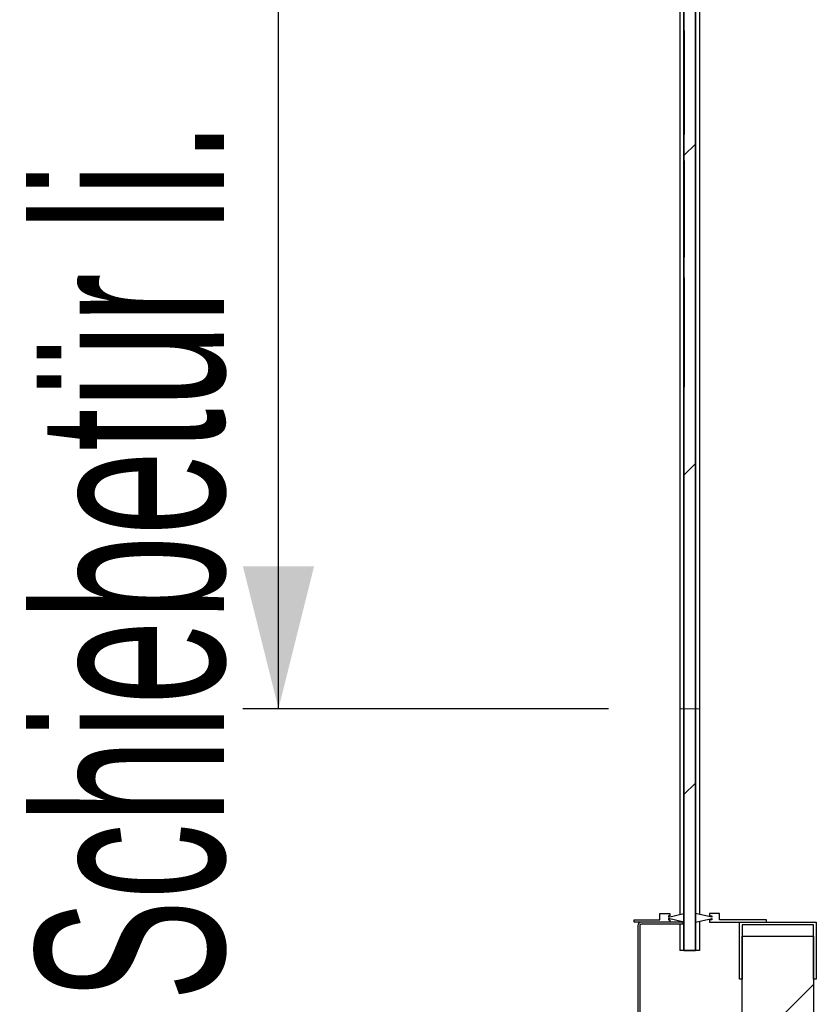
# Model space of a CAD drawing. Header units: millimetres. Extents: x 250 to 59450, y 0 to 41800.
# Tile 86 of 148: x 44524 to 45084, y 17679 to 18371. Entities that reach past the tile are written whole.
import ezdxf

# ---------------------------------------------------------------- set-up
doc = ezdxf.new("R2010")
doc.units = ezdxf.units.MM
doc.header["$LTSCALE"] = 50
doc.linetypes.add('CENTER', pattern=[10.16, 6.35, -1.27, 1.27, -1.27])
doc.layers.add('MASS', color=29, linetype='Continuous')
doc.layers.add('SCHNITT', color=5, linetype='CENTER')
doc.styles.add('SLDTEXTSTYLE0', font='TXT', dxfattribs={"width": 0.605})
doc.dimstyles.new('SLDDIMSTYLE2', dxfattribs={"dimtxt": 128.415934, "dimasz": 100, "dimexe": 0, "dimexo": 0.0625, "dimgap": 32.103984, "dimtad": 1, "dimdec": 1, "dimrnd": 1e-09, "dimzin": 12, "dimdsep": 46, "dimtxsty": 'SLDTEXTSTYLE0', "dimsah": 1, "dimcen": 0.09, "dimadec": 0, "dimazin": 3, "dimtfac": 1, "dimtdec": 1, "dimtofl": 0, "dimtmove": 0, "dimatfit": 3, "dimfxl": 1, "dimfrac": 2, "dimtolj": 1, "dimtzin": 12, "dimarcsym": 0})

# ---------------------------------------------------------------- blocks, each defined once
blk = doc.blocks.new('_D')
at = {"layer": 'MASS'}
for p, q in [((44906.36, 18886.38), (44681.37, 18886.38)), ((44706.37, 17886.38), (44706.37, 18886.38)), ((44938.36, 17886.38), (44681.37, 17886.38))]:
    blk.add_line(p, q, dxfattribs=at)
for points in [[(44706.37, 18886.38), (44681.37, 18786.38), (44731.37, 18786.38)], [(44706.37, 17886.38), (44731.37, 17986.38), (44681.37, 17986.38)]]:
    blk.add_solid(points, dxfattribs=at)
at = {"layer": 'MASS', "attachment_point": 1, "rotation": 90, "style": 'SLDTEXTSTYLE0'}
for s, insert, char_height in [('1000', (44535.84, 18699.96), 132.292), ('Schiebetür li.', (44535.84, 17680.82), 132.2917)]:
    blk.add_mtext(s, dxfattribs=dict(at, insert=insert, char_height=char_height))

msp = doc.modelspace()

# ---------------------------------------------------------------- hatches: boundary and pattern name
at = {"layer": 'SCHNITT', "linetype": 'Continuous', "lineweight": 18}
h = msp.add_hatch(dxfattribs=at)
h.set_pattern_fill('ANSI31', color=256, scale=50, angle=3e-322, style=0)
h.paths.add_polyline_path([(44991.36, 18906.38), (44991.36, 17716.38), (44999.36, 17716.38), (44999.36, 18906.38)], flags=0)
h = msp.add_hatch(dxfattribs=at)
h.set_pattern_fill('ANSI31', color=256, scale=50, angle=3e-322, style=0)
h.paths.add_polyline_path([(44956.36, 17737.88), (44956.36, 17736.38), (44981.36, 17736.38), (44981.36, 17737.88), (44980.36, 17737.88), (44980.36, 17738.88), (44991.36, 17736.38), (44991.36, 17742.38), (44980.36, 17739.88), (44980.36, 17740.88), (44981.36, 17740.88), (44981.36, 17742.38), (44974.36, 17742.38), (44974.36, 17737.88)], flags=0)
h = msp.add_hatch(dxfattribs=at)
h.set_pattern_fill('ANSI31', color=256, scale=50, angle=3e-322, style=0)
edge = h.paths.add_edge_path(flags=0)
edge.add_line((44961.36, 17734.88), (44990.86, 17734.88))
edge.add_line((44990.86, 17734.88), (44990.86, 17736.38))
edge.add_line((44990.86, 17736.38), (44961.36, 17736.38))
edge.add_arc((44961.36, 17733.88), 2.5, 90, 180)
edge.add_line((44958.86, 17733.88), (44958.86, 16627.38))
edge.add_arc((44961.36, 16627.38), 2.5, 180, 270)
edge.add_line((44961.36, 16624.88), (44985.86, 16624.88))
edge.add_line((44985.86, 16624.88), (44985.86, 16626.38))
edge.add_line((44985.86, 16626.38), (44961.36, 16626.38))
edge.add_arc((44961.36, 16627.38), 1, 180, 270, ccw=False)
edge.add_line((44960.36, 16627.38), (44960.36, 17733.88))
edge.add_arc((44961.36, 17733.88), 1, 90, 180, ccw=False)
h = msp.add_hatch(dxfattribs=at)
h.set_pattern_fill('ANSI31', color=256, scale=50, angle=3e-322, style=0)
h.paths.add_polyline_path([(45009.36, 17736.38), (45049.36, 17736.38), (45049.36, 17737.88), (45016.36, 17737.88), (45016.36, 17742.38), (45009.36, 17742.38), (45009.36, 17740.88), (45010.86, 17740.88), (45010.86, 17739.88), (44999.36, 17742.38), (44999.36, 17736.38), (45010.86, 17738.88), (45010.86, 17737.88), (45009.36, 17737.88)], flags=0)
h = msp.add_hatch(dxfattribs=at)
h.set_pattern_fill('ANSI31', color=256, scale=50, angle=3e-322, style=0)
h.paths.add_polyline_path([(45030.36, 17736.38), (45030.36, 17696.38), (45032.36, 17696.38), (45032.36, 17734.38), (45082.36, 17734.38), (45082.36, 17696.38), (45084.36, 17696.38), (45084.36, 17736.38)], flags=0)
h = msp.add_hatch(dxfattribs=at)
h.set_pattern_fill('ANSI31', color=256, scale=50, style=0)
h.paths.add_polyline_path([(45032.36, 17726.38), (45032.36, 16546.38), (45082.36, 16546.38), (45082.36, 17726.38)], flags=0)

# ---------------------------------------------------------------- linework, layer by layer
at = {"color": 190, "linetype": 'Continuous', "lineweight": 25, "true_color": 0x8000ff}
for p, q in [((44991.36, 17716.38), (44991.36, 18906.38)), ((44999.36, 17716.38), (44999.36, 18906.38)), ((44988.36, 18807.88), (44988.36, 17741.7)), ((44991.36, 18807.88), (44991.36, 17742.38)), ((44999.36, 18807.88), (44999.36, 17742.38)), ((45002.36, 18807.88), (45002.36, 17741.73)), ((44991.37, 18362.91), (44991.36, 18362.91)), ((44991.36, 18362.91), (44991.36, 18333.74)), ((44991.37, 18362.91), (44991.36, 18362.91)), ((44991.36, 18360.51), (44991.36, 18362.91)), ((44991.37, 18362.91), (44991.36, 18362.91)), ((44991.36, 18362.91), (44991.36, 18360.51)), ((44991.37, 18362.91), (44991.36, 18362.91)), ((44991.36, 18333.74), (44991.36, 18362.91)), ((44991.37, 18360.51), (44991.36, 18360.51)), ((44991.37, 18360.51), (44991.36, 18360.51)), ((44991.37, 18362.91), (44991.37, 18333.74)), ((44991.37, 18360.51), (44991.37, 18362.91)), ((44991.37, 18362.91), (44991.37, 18360.51)), ((44991.37, 18333.74), (44991.37, 18362.91)), ((44991.37, 18355.89), (44991.36, 18355.89)), ((44991.37, 18354.38), (44991.36, 18354.38)), ((44991.37, 18353.84), (44991.36, 18353.84)), ((44991.37, 18343.46), (44991.36, 18343.46)), ((44991.36, 18343.46), (44991.36, 18309.43)), ((44991.36, 18309.43), (44991.36, 18343.46)), ((44991.37, 18343.46), (44991.36, 18343.46)), ((44991.37, 18342.81), (44991.36, 18342.81)), ((44991.37, 18340.71), (44991.36, 18340.71)), ((44991.37, 18340.71), (44991.36, 18340.71)), ((44991.37, 18343.46), (44991.37, 18309.43)), ((44991.37, 18309.43), (44991.37, 18343.46)), ((44991.36, 18333.74), (44991.36, 18336.18)), ((44991.37, 18336.18), (44991.36, 18336.18)), ((44991.37, 18336.18), (44991.36, 18336.18)), ((44991.36, 18336.18), (44991.36, 18333.74)), ((44991.37, 18333.74), (44991.36, 18333.74)), ((44991.37, 18333.74), (44991.36, 18333.74)), ((44991.37, 18333.74), (44991.36, 18333.74)), ((44991.37, 18333.74), (44991.36, 18333.74)), ((44991.37, 18333.74), (44991.37, 18336.18)), ((44991.37, 18336.18), (44991.37, 18333.74)), ((44991.37, 18319.16), (44991.36, 18319.16)), ((44991.36, 18319.16), (44991.36, 18289.99)), ((44991.37, 18319.16), (44991.36, 18319.16)), ((44991.36, 18316.76), (44991.36, 18319.16)), ((44991.37, 18319.16), (44991.36, 18319.16)), ((44991.36, 18319.16), (44991.36, 18316.76)), ((44991.37, 18319.16), (44991.36, 18319.16)), ((44991.36, 18289.99), (44991.36, 18319.16)), ((44991.37, 18319.16), (44991.37, 18289.99)), ((44991.37, 18316.76), (44991.37, 18319.16)), ((44991.37, 18319.16), (44991.37, 18316.76)), ((44991.37, 18289.99), (44991.37, 18319.16)), ((44991.37, 18316.76), (44991.36, 18316.76)), ((44991.37, 18316.76), (44991.36, 18316.76)), ((44991.37, 18312.18), (44991.36, 18312.18)), ((44991.37, 18310.68), (44991.36, 18310.68)), ((44991.37, 18310.09), (44991.36, 18310.09)), ((44991.37, 18309.43), (44991.36, 18309.43)), ((44991.37, 18309.43), (44991.36, 18309.43)), ((44991.37, 18299.06), (44991.36, 18299.06)), ((44991.37, 18297.01), (44991.36, 18297.01)), ((44991.37, 18296.96), (44991.36, 18296.96)), ((44991.37, 18292.39), (44991.36, 18292.39)), ((44991.36, 18289.99), (44991.36, 18292.39)), ((44991.37, 18292.39), (44991.36, 18292.39)), ((44991.36, 18292.39), (44991.36, 18289.99)), ((44991.37, 18289.99), (44991.36, 18289.99)), ((44991.37, 18289.99), (44991.36, 18289.99)), ((44991.37, 18289.99), (44991.36, 18289.99)), ((44991.37, 18289.99), (44991.36, 18289.99)), ((44991.37, 18289.99), (44991.37, 18292.39)), ((44991.37, 18292.39), (44991.37, 18289.99)), ((44991.37, 18271.66), (44991.36, 18271.66)), ((44991.37, 18260.38), (44991.36, 18260.38)), ((44991.37, 18259.99), (44991.36, 18259.99)), ((44991.37, 18252.94), (44991.36, 18252.94)), ((44991.37, 18252.68), (44991.36, 18252.68)), ((44991.37, 18237.93), (44991.36, 18237.93)), ((44991.37, 18237.89), (44991.36, 18237.89)), ((44991.37, 18237.78), (44991.36, 18237.78)), ((44991.37, 18236.96), (44991.36, 18236.96)), ((44991.37, 18222.31), (44991.36, 18222.31)), ((44991.37, 18215.27), (44991.36, 18215.27)), ((44991.37, 18203.6), (44991.36, 18203.6)), ((44991.36, 18189.23), (44991.36, 18171.32)), ((44991.37, 18189.23), (44991.36, 18189.23)), ((44991.37, 18189.23), (44991.36, 18189.23)), ((44991.37, 18189.23), (44991.37, 18171.32)), ((44991.37, 18185.27), (44991.36, 18185.27)), ((44991.36, 18185.27), (44991.36, 18182.88)), ((44991.37, 18185.27), (44991.36, 18185.27)), ((44991.36, 18160.96), (44991.36, 18185.27)), ((44991.37, 18184.72), (44991.36, 18184.72)), ((44991.37, 18182.88), (44991.36, 18182.88)), ((44991.37, 18185.27), (44991.37, 18182.88)), ((44991.37, 18160.96), (44991.37, 18185.27)), ((44991.37, 18176.65), (44991.36, 18176.65)), ((44991.37, 18175.54), (44991.36, 18175.54)), ((44991.37, 18171.32), (44991.36, 18171.32)), ((44991.36, 18171.32), (44991.36, 18126.93)), ((44991.36, 18124.06), (44991.36, 18170.68)), ((44991.37, 18170.68), (44991.36, 18170.68)), ((44991.37, 18169.32), (44991.36, 18169.32)), ((44991.37, 18171.32), (44991.37, 18126.93)), ((44991.37, 18124.06), (44991.37, 18170.68)), ((44991.37, 18163.39), (44991.36, 18163.39)), ((44991.36, 18163.39), (44991.36, 18160.96)), ((44991.37, 18160.96), (44991.36, 18160.96)), ((44991.37, 18160.96), (44991.36, 18160.96)), ((44991.37, 18163.39), (44991.37, 18160.96)), ((44991.36, 18136.66), (44991.36, 18112.35)), ((44991.37, 18136.66), (44991.36, 18136.66)), ((44991.37, 18136.66), (44991.36, 18136.66)), ((44991.36, 18134.27), (44991.36, 18136.66)), ((44991.37, 18134.27), (44991.36, 18134.27)), ((44991.37, 18136.66), (44991.37, 18112.35)), ((44991.37, 18134.27), (44991.37, 18136.66)), ((44991.37, 18128.35), (44991.36, 18128.35)), ((44991.37, 18126.93), (44991.36, 18126.93)), ((44991.37, 18124.06), (44991.36, 18124.06)), ((44991.36, 18122.07), (44991.36, 18124.06)), ((44991.37, 18122.07), (44991.37, 18124.06)), ((44991.37, 18122.07), (44991.36, 18122.07)), ((44991.37, 18120.96), (44991.36, 18120.96)), ((44991.37, 18114.78), (44991.36, 18114.78)), ((44991.36, 18112.35), (44991.36, 18114.78)), ((44991.37, 18112.35), (44991.36, 18112.35)), ((44991.37, 18112.35), (44991.36, 18112.35)), ((44991.37, 18112.35), (44991.37, 18114.78)), ((44956.36, 17737.88), (44974.36, 17737.88)), ((44956.36, 17736.38), (44956.36, 17737.88)), ((44981.36, 17736.38), (44956.36, 17736.38)), ((44990.86, 17736.38), (44961.36, 17736.38)), ((44974.36, 17737.88), (44974.36, 17742.38)), ((44974.36, 17742.38), (44981.36, 17742.38)), ((44980.36, 17739.88), (44991.36, 17742.38)), ((44980.36, 17740.88), (44980.36, 17739.88)), ((44981.36, 17740.88), (44980.36, 17740.88)), ((44991.36, 17736.38), (44980.36, 17738.88)), ((44980.36, 17738.88), (44980.36, 17737.88)), ((44980.36, 17737.88), (44981.36, 17737.88)), ((44981.36, 17742.38), (44981.36, 17740.88)), ((44981.36, 17737.88), (44981.36, 17736.38)), ((44988.36, 17737.06), (44988.36, 17736.38)), ((44990.86, 17734.88), (44990.86, 17736.38)), ((44991.36, 17742.38), (44991.36, 17736.38)), ((44991.36, 17736.38), (44991.36, 17716.38)), ((45010.86, 17739.88), (44999.36, 17742.38)), ((44999.36, 17742.38), (44999.36, 17736.38)), ((44999.36, 17736.38), (45010.86, 17738.88)), ((44999.36, 17736.38), (44999.36, 17716.38)), ((45002.36, 17737.03), (45002.36, 17716.38)), ((45009.36, 17742.38), (45009.36, 17740.88)), ((45016.36, 17742.38), (45009.36, 17742.38)), ((45009.36, 17740.88), (45010.86, 17740.88)), ((45009.36, 17737.88), (45009.36, 17736.38)), ((45010.86, 17737.88), (45009.36, 17737.88)), ((45009.36, 17736.38), (45049.36, 17736.38)), ((45010.86, 17740.88), (45010.86, 17739.88)), ((45010.86, 17738.88), (45010.86, 17737.88)), ((45016.36, 17737.88), (45016.36, 17742.38)), ((45049.36, 17737.88), (45016.36, 17737.88)), ((45030.36, 17736.38), (45084.36, 17736.38)), ((45030.36, 17696.38), (45030.36, 17736.38)), ((45049.36, 17736.38), (45049.36, 17737.88)), ((45084.36, 17736.38), (45084.36, 17696.38)), ((44958.86, 17733.88), (44958.86, 16627.38)), ((44960.36, 17733.88), (44960.36, 16627.38)), ((44990.86, 17734.88), (44961.36, 17734.88)), ((44988.36, 17734.88), (44988.36, 17716.38)), ((45082.36, 17734.38), (45032.36, 17734.38)), ((45032.36, 17734.38), (45032.36, 17696.38)), ((45082.36, 17696.38), (45082.36, 17734.38)), ((44991.36, 17716.38), (44988.36, 17716.38)), ((44999.36, 17716.38), (44991.36, 17716.38)), ((44991.36, 17716.38), (44999.36, 17716.38)), ((44999.36, 17716.38), (44991.36, 17716.38)), ((45002.36, 17716.38), (44999.36, 17716.38)), ((45032.36, 17696.38), (45030.36, 17696.38)), ((45084.36, 17696.38), (45082.36, 17696.38))]:
    msp.add_line(p, q, dxfattribs=at)
at = {"color": 7, "linetype": 'Continuous', "lineweight": 18}
msp.add_line((44988.36, 17886.38), (45002.36, 17886.38), dxfattribs=at)
at = {"color": 7, "linetype": 'Continuous', "lineweight": 25}
for p, q in [((45032.36, 17726.38), (45082.36, 17726.38)), ((45032.36, 16546.38), (45032.36, 17726.38)), ((45082.36, 17726.38), (45082.36, 16546.38))]:
    msp.add_line(p, q, dxfattribs=at)
at = {"color": 190, "linetype": 'Continuous', "lineweight": 25, "true_color": 0x8000ff}
for radius in [2.5, 1]:
    msp.add_arc((44961.36, 17733.88), radius, 90, 180, dxfattribs=at)
for points, knots in [([(44991.36, 18355.89), (44991.36, 18356.71), (44991.36, 18358.17), (44991.36, 18359.79), (44991.36, 18360.51)], [0, 0, 0, 0, 0.559907, 1, 1, 1, 1]), ([(44991.36, 18360.51), (44991.36, 18359.86), (44991.36, 18358.57), (44991.36, 18356.84), (44991.36, 18355.38), (44991.36, 18354.71), (44991.36, 18354.38)], [0, 0, 0, 0, 0.280038, 0.560008, 0.779909, 1, 1, 1, 1]), ([(44991.37, 18355.89), (44991.37, 18356.71), (44991.37, 18358.17), (44991.37, 18359.79), (44991.37, 18360.51)], [0, 0, 0, 0, 0.559907, 1, 1, 1, 1]), ([(44991.37, 18360.51), (44991.37, 18359.86), (44991.37, 18358.57), (44991.37, 18356.84), (44991.37, 18355.38), (44991.37, 18354.71), (44991.37, 18354.38)], [0, 0, 0, 0, 0.280038, 0.560008, 0.779909, 1, 1, 1, 1]), ([(44991.36, 18353.84), (44991.36, 18354.12), (44991.36, 18354.62), (44991.36, 18355.5), (44991.36, 18355.89)], [0, 0, 0, 0, 0.559036, 1, 1, 1, 1]), ([(44991.36, 18354.38), (44991.36, 18354.09), (44991.36, 18353.49), (44991.36, 18353.25), (44991.36, 18353.21), (44991.36, 18353.18)], [0, 0, 0, 0, 0.278669, 0.559153, 1, 1, 1, 1]), ([(44991.36, 18353.18), (44991.36, 18353.2), (44991.36, 18353.23), (44991.36, 18353.43), (44991.36, 18353.7), (44991.36, 18353.84)], [0, 0, 0, 0, 0.560168, 0.780261, 1, 1, 1, 1]), ([(44991.37, 18353.84), (44991.37, 18354.12), (44991.37, 18354.62), (44991.37, 18355.5), (44991.37, 18355.89)], [0, 0, 0, 0, 0.559036, 1, 1, 1, 1]), ([(44991.37, 18354.38), (44991.37, 18354.09), (44991.37, 18353.49), (44991.37, 18353.25), (44991.37, 18353.21), (44991.37, 18353.18)], [0, 0, 0, 0, 0.278669, 0.559153, 1, 1, 1, 1]), ([(44991.37, 18353.18), (44991.37, 18353.2), (44991.37, 18353.23), (44991.37, 18353.43), (44991.37, 18353.7), (44991.37, 18353.84)], [0, 0, 0, 0, 0.560168, 0.780261, 1, 1, 1, 1]), ([(44991.36, 18340.71), (44991.36, 18341.24), (44991.36, 18342.31), (44991.36, 18343.1), (44991.36, 18343.4), (44991.36, 18343.44), (44991.36, 18343.46)], [0, 0, 0, 0, 0.185928, 0.371858, 0.558986, 1, 1, 1, 1]), ([(44991.36, 18343.46), (44991.36, 18343.44), (44991.36, 18343.41), (44991.36, 18343.21), (44991.36, 18342.94), (44991.36, 18342.81)], [0, 0, 0, 0, 0.560129, 0.780211, 1, 1, 1, 1]), ([(44991.36, 18342.81), (44991.36, 18342.51), (44991.36, 18341.99), (44991.36, 18341.1), (44991.36, 18340.71)], [0, 0, 0, 0, 0.558682, 1, 1, 1, 1]), ([(44991.36, 18336.18), (44991.36, 18337.07), (44991.36, 18338.66), (44991.36, 18340.08), (44991.36, 18340.71)], [0, 0, 0, 0, 0.559793, 1, 1, 1, 1]), ([(44991.36, 18340.71), (44991.36, 18339.91), (44991.36, 18338.48), (44991.36, 18336.89), (44991.36, 18336.18)], [0, 0, 0, 0, 0.559915, 1, 1, 1, 1]), ([(44991.37, 18340.71), (44991.37, 18341.24), (44991.37, 18342.31), (44991.37, 18343.1), (44991.37, 18343.4), (44991.37, 18343.44), (44991.37, 18343.46)], [0, 0, 0, 0, 0.185928, 0.371858, 0.558986, 1, 1, 1, 1]), ([(44991.37, 18343.46), (44991.37, 18343.44), (44991.37, 18343.41), (44991.37, 18343.21), (44991.37, 18342.94), (44991.37, 18342.81)], [0, 0, 0, 0, 0.560129, 0.780211, 1, 1, 1, 1]), ([(44991.37, 18342.81), (44991.37, 18342.51), (44991.37, 18341.99), (44991.37, 18341.1), (44991.37, 18340.71)], [0, 0, 0, 0, 0.558682, 1, 1, 1, 1]), ([(44991.37, 18336.18), (44991.37, 18337.07), (44991.37, 18338.66), (44991.37, 18340.08), (44991.37, 18340.71)], [0, 0, 0, 0, 0.559793, 1, 1, 1, 1]), ([(44991.37, 18340.71), (44991.37, 18339.91), (44991.37, 18338.48), (44991.37, 18336.89), (44991.37, 18336.18)], [0, 0, 0, 0, 0.559915, 1, 1, 1, 1]), ([(44991.36, 18312.18), (44991.36, 18312.99), (44991.36, 18314.44), (44991.36, 18316.05), (44991.36, 18316.76)], [0, 0, 0, 0, 0.559868, 1, 1, 1, 1]), ([(44991.36, 18316.76), (44991.36, 18316.11), (44991.36, 18314.83), (44991.36, 18313.11), (44991.36, 18311.67), (44991.36, 18311.01), (44991.36, 18310.68)], [0, 0, 0, 0, 0.2800387, 0.5600021, 0.7798973, 1, 1, 1, 1]), ([(44991.36, 18310.09), (44991.36, 18310.38), (44991.36, 18310.9), (44991.36, 18311.79), (44991.36, 18312.18)], [0, 0, 0, 0, 0.558833, 1, 1, 1, 1]), ([(44991.37, 18312.18), (44991.37, 18312.99), (44991.37, 18314.44), (44991.37, 18316.05), (44991.37, 18316.76)], [0, 0, 0, 0, 0.559868, 1, 1, 1, 1]), ([(44991.37, 18316.76), (44991.37, 18316.11), (44991.37, 18314.83), (44991.37, 18313.11), (44991.37, 18311.67), (44991.37, 18311.01), (44991.37, 18310.68)], [0, 0, 0, 0, 0.2800387, 0.5600021, 0.7798973, 1, 1, 1, 1]), ([(44991.37, 18310.09), (44991.37, 18310.38), (44991.37, 18310.9), (44991.37, 18311.79), (44991.37, 18312.18)], [0, 0, 0, 0, 0.558833, 1, 1, 1, 1]), ([(44991.36, 18310.68), (44991.36, 18310.37), (44991.36, 18309.74), (44991.36, 18309.52), (44991.36, 18309.46), (44991.36, 18309.43)], [0, 0, 0, 0, 0.278887, 0.559282, 1, 1, 1, 1]), ([(44991.36, 18309.43), (44991.36, 18309.45), (44991.36, 18309.48), (44991.36, 18309.68), (44991.36, 18309.95), (44991.36, 18310.09)], [0, 0, 0, 0, 0.560168, 0.780261, 1, 1, 1, 1]), ([(44991.37, 18310.68), (44991.37, 18310.37), (44991.37, 18309.74), (44991.37, 18309.52), (44991.37, 18309.46), (44991.37, 18309.43)], [0, 0, 0, 0, 0.278887, 0.559282, 1, 1, 1, 1]), ([(44991.37, 18309.43), (44991.37, 18309.45), (44991.37, 18309.48), (44991.37, 18309.68), (44991.37, 18309.95), (44991.37, 18310.09)], [0, 0, 0, 0, 0.560168, 0.780261, 1, 1, 1, 1]), ([(44991.36, 18296.96), (44991.36, 18297.5), (44991.36, 18298.59), (44991.36, 18299.36), (44991.36, 18299.65), (44991.36, 18299.69), (44991.36, 18299.71)], [0, 0, 0, 0, 0.185984, 0.371912, 0.558946, 1, 1, 1, 1]), ([(44991.36, 18299.71), (44991.36, 18299.69), (44991.36, 18299.66), (44991.36, 18299.46), (44991.36, 18299.19), (44991.36, 18299.06)], [0, 0, 0, 0, 0.560129, 0.780211, 1, 1, 1, 1]), ([(44991.36, 18299.06), (44991.36, 18298.77), (44991.36, 18298.26), (44991.36, 18297.39), (44991.36, 18297.01)], [0, 0, 0, 0, 0.558881, 1, 1, 1, 1]), ([(44991.36, 18297.01), (44991.36, 18296.19), (44991.36, 18294.72), (44991.36, 18293.1), (44991.36, 18292.39)], [0, 0, 0, 0, 0.559939, 1, 1, 1, 1]), ([(44991.36, 18292.39), (44991.36, 18293.29), (44991.36, 18294.89), (44991.36, 18296.33), (44991.36, 18296.96)], [0, 0, 0, 0, 0.559857, 1, 1, 1, 1]), ([(44991.37, 18296.96), (44991.37, 18297.5), (44991.37, 18298.59), (44991.37, 18299.36), (44991.37, 18299.65), (44991.37, 18299.69), (44991.37, 18299.71)], [0, 0, 0, 0, 0.185984, 0.371912, 0.558946, 1, 1, 1, 1]), ([(44991.37, 18299.71), (44991.37, 18299.69), (44991.37, 18299.66), (44991.37, 18299.46), (44991.37, 18299.19), (44991.37, 18299.06)], [0, 0, 0, 0, 0.560129, 0.780211, 1, 1, 1, 1]), ([(44991.37, 18299.06), (44991.37, 18298.77), (44991.37, 18298.26), (44991.37, 18297.39), (44991.37, 18297.01)], [0, 0, 0, 0, 0.558881, 1, 1, 1, 1]), ([(44991.37, 18297.01), (44991.37, 18296.19), (44991.37, 18294.72), (44991.37, 18293.1), (44991.37, 18292.39)], [0, 0, 0, 0, 0.559939, 1, 1, 1, 1]), ([(44991.37, 18292.39), (44991.37, 18293.29), (44991.37, 18294.89), (44991.37, 18296.33), (44991.37, 18296.96)], [0, 0, 0, 0, 0.559857, 1, 1, 1, 1]), ([(44991.36, 18271.66), (44991.36, 18271.59), (44991.36, 18271.46), (44991.36, 18270.34), (44991.36, 18268.49), (44991.36, 18266.15), (44991.36, 18263.52), (44991.36, 18261.43), (44991.36, 18260.38)], [0, 0, 0, 0, 0.18667, 0.373322, 0.559944, 0.706599, 0.853311, 1, 1, 1, 1]), ([(44991.36, 18237.78), (44991.36, 18239.51), (44991.36, 18242.96), (44991.36, 18248.05), (44991.36, 18252.89), (44991.36, 18257.33), (44991.36, 18261.3), (44991.36, 18264.94), (44991.36, 18268), (44991.36, 18270.2), (44991.36, 18271.46), (44991.36, 18271.59), (44991.36, 18271.66)], [0, 0, 0, 0, 0.093331, 0.186695, 0.280037, 0.373361, 0.466686, 0.560037, 0.669992, 0.779978, 0.88998, 1, 1, 1, 1]), ([(44991.37, 18271.66), (44991.37, 18271.59), (44991.37, 18271.46), (44991.37, 18270.34), (44991.37, 18268.49), (44991.37, 18266.15), (44991.37, 18263.52), (44991.37, 18261.43), (44991.37, 18260.38)], [0, 0, 0, 0, 0.18667, 0.373322, 0.559944, 0.706599, 0.853311, 1, 1, 1, 1]), ([(44991.37, 18237.78), (44991.37, 18239.51), (44991.37, 18242.96), (44991.37, 18248.05), (44991.37, 18252.89), (44991.37, 18257.33), (44991.37, 18261.3), (44991.37, 18264.94), (44991.37, 18268), (44991.37, 18270.2), (44991.37, 18271.46), (44991.37, 18271.59), (44991.37, 18271.66)], [0, 0, 0, 0, 0.093331, 0.186695, 0.280037, 0.373361, 0.466686, 0.560037, 0.669992, 0.779978, 0.88998, 1, 1, 1, 1]), ([(44991.36, 18260.38), (44991.36, 18259.17), (44991.36, 18256.74), (44991.36, 18252.57), (44991.36, 18247.87), (44991.36, 18242.61), (44991.36, 18238.84), (44991.36, 18236.96)], [0, 0, 0, 0, 0.186685, 0.373385, 0.560069, 0.780027, 1, 1, 1, 1]), ([(44991.36, 18252.94), (44991.36, 18253.92), (44991.36, 18255.87), (44991.36, 18257.76), (44991.36, 18259.1), (44991.36, 18259.87), (44991.36, 18259.95), (44991.36, 18259.99)], [0, 0, 0, 0, 0.186537, 0.373179, 0.559889, 0.77994, 1, 1, 1, 1]), ([(44991.36, 18259.99), (44991.36, 18259.96), (44991.36, 18259.89), (44991.36, 18259.28), (44991.36, 18258.28), (44991.36, 18256.81), (44991.36, 18255.09), (44991.36, 18253.48), (44991.36, 18252.68)], [0, 0, 0, 0, 0.186696, 0.373366, 0.560024, 0.706685, 0.85339, 1, 1, 1, 1]), ([(44991.37, 18260.38), (44991.37, 18259.17), (44991.37, 18256.74), (44991.37, 18252.57), (44991.37, 18247.87), (44991.37, 18242.61), (44991.37, 18238.84), (44991.37, 18236.96)], [0, 0, 0, 0, 0.186685, 0.373385, 0.560069, 0.780027, 1, 1, 1, 1]), ([(44991.37, 18252.94), (44991.37, 18253.92), (44991.37, 18255.87), (44991.37, 18257.76), (44991.37, 18259.1), (44991.37, 18259.87), (44991.37, 18259.95), (44991.37, 18259.99)], [0, 0, 0, 0, 0.186537, 0.373179, 0.559889, 0.77994, 1, 1, 1, 1]), ([(44991.37, 18259.99), (44991.37, 18259.96), (44991.37, 18259.89), (44991.37, 18259.28), (44991.37, 18258.28), (44991.37, 18256.81), (44991.37, 18255.09), (44991.37, 18253.48), (44991.37, 18252.68)], [0, 0, 0, 0, 0.186696, 0.373366, 0.560024, 0.706685, 0.85339, 1, 1, 1, 1]), ([(44991.36, 18237.93), (44991.36, 18239), (44991.36, 18241.14), (44991.36, 18244.28), (44991.36, 18247.42), (44991.36, 18250.43), (44991.36, 18252.1), (44991.36, 18252.94)], [0, 0, 0, 0, 0.186717, 0.3734615, 0.5601147, 0.7800105, 1, 1, 1, 1]), ([(44991.36, 18252.68), (44991.36, 18251.99), (44991.36, 18250.61), (44991.36, 18248.07), (44991.36, 18245.08), (44991.36, 18241.63), (44991.36, 18239.13), (44991.36, 18237.89)], [0, 0, 0, 0, 0.1867, 0.373435, 0.560123, 0.780039, 1, 1, 1, 1]), ([(44991.37, 18237.93), (44991.37, 18239), (44991.37, 18241.14), (44991.37, 18244.28), (44991.37, 18247.42), (44991.37, 18250.43), (44991.37, 18252.1), (44991.37, 18252.94)], [0, 0, 0, 0, 0.186717, 0.3734615, 0.5601147, 0.7800105, 1, 1, 1, 1]), ([(44991.37, 18252.68), (44991.37, 18251.99), (44991.37, 18250.61), (44991.37, 18248.07), (44991.37, 18245.08), (44991.37, 18241.63), (44991.37, 18239.13), (44991.37, 18237.89)], [0, 0, 0, 0, 0.1867, 0.373435, 0.560123, 0.780039, 1, 1, 1, 1]), ([(44991.36, 18222.31), (44991.36, 18223.04), (44991.36, 18224.5), (44991.36, 18227.22), (44991.36, 18230.39), (44991.36, 18234.02), (44991.36, 18236.63), (44991.36, 18237.93)], [0, 0, 0, 0, 0.186636, 0.373368, 0.560029, 0.780001, 1, 1, 1, 1]), ([(44991.36, 18237.89), (44991.36, 18236.65), (44991.36, 18234.19), (44991.36, 18230.6), (44991.36, 18227.24), (44991.36, 18224.27), (44991.36, 18221.69), (44991.36, 18219.21), (44991.36, 18217.3), (44991.36, 18216.02), (44991.36, 18215.37), (44991.36, 18215.3), (44991.36, 18215.27)], [0, 0, 0, 0, 0.083332, 0.166663, 0.249952, 0.333265, 0.416618, 0.499949, 0.624876, 0.749879, 0.874926, 1, 1, 1, 1]), ([(44991.36, 18203.6), (44991.36, 18203.67), (44991.36, 18203.82), (44991.36, 18205.22), (44991.36, 18207.6), (44991.36, 18211.04), (44991.36, 18215.29), (44991.36, 18220.2), (44991.36, 18225.7), (44991.36, 18231.65), (44991.36, 18235.74), (44991.36, 18237.78)], [0, 0, 0, 0, 0.112036, 0.224069, 0.336049, 0.448033, 0.560045, 0.67004, 0.780011, 0.889996, 1, 1, 1, 1]), ([(44991.36, 18236.96), (44991.36, 18234.93), (44991.36, 18230.88), (44991.36, 18225), (44991.36, 18219.6), (44991.36, 18214.83), (44991.36, 18210.7), (44991.36, 18207.43), (44991.36, 18205.15), (44991.36, 18203.82), (44991.36, 18203.67), (44991.36, 18203.6)], [0, 0, 0, 0, 0.111971, 0.22395, 0.33593, 0.447928, 0.559949, 0.669939, 0.779931, 0.889967, 1, 1, 1, 1]), ([(44991.37, 18222.31), (44991.37, 18223.04), (44991.37, 18224.5), (44991.37, 18227.22), (44991.37, 18230.39), (44991.37, 18234.02), (44991.37, 18236.63), (44991.37, 18237.93)], [0, 0, 0, 0, 0.186636, 0.373368, 0.560029, 0.780001, 1, 1, 1, 1]), ([(44991.37, 18237.89), (44991.37, 18236.65), (44991.37, 18234.19), (44991.37, 18230.6), (44991.37, 18227.24), (44991.37, 18224.27), (44991.37, 18221.69), (44991.37, 18219.21), (44991.37, 18217.3), (44991.37, 18216.02), (44991.37, 18215.37), (44991.37, 18215.3), (44991.37, 18215.27)], [0, 0, 0, 0, 0.083332, 0.166663, 0.249952, 0.333265, 0.416618, 0.499949, 0.624876, 0.749879, 0.874926, 1, 1, 1, 1]), ([(44991.37, 18203.6), (44991.37, 18203.67), (44991.37, 18203.82), (44991.37, 18205.22), (44991.37, 18207.6), (44991.37, 18211.04), (44991.37, 18215.29), (44991.37, 18220.2), (44991.37, 18225.7), (44991.37, 18231.65), (44991.37, 18235.74), (44991.37, 18237.78)], [0, 0, 0, 0, 0.112036, 0.224069, 0.336049, 0.448033, 0.560045, 0.67004, 0.780011, 0.889996, 1, 1, 1, 1]), ([(44991.37, 18236.96), (44991.37, 18234.93), (44991.37, 18230.88), (44991.37, 18225), (44991.37, 18219.6), (44991.37, 18214.83), (44991.37, 18210.7), (44991.37, 18207.43), (44991.37, 18205.15), (44991.37, 18203.82), (44991.37, 18203.67), (44991.37, 18203.6)], [0, 0, 0, 0, 0.111971, 0.22395, 0.33593, 0.447928, 0.559949, 0.669939, 0.779931, 0.889967, 1, 1, 1, 1]), ([(44991.36, 18215.27), (44991.36, 18215.29), (44991.36, 18215.35), (44991.36, 18215.9), (44991.36, 18216.84), (44991.36, 18218.21), (44991.36, 18219.89), (44991.36, 18221.51), (44991.36, 18222.31)], [0, 0, 0, 0, 0.186692, 0.3734, 0.560047, 0.706704, 0.853426, 1, 1, 1, 1]), ([(44991.37, 18215.27), (44991.37, 18215.29), (44991.37, 18215.35), (44991.37, 18215.9), (44991.37, 18216.84), (44991.37, 18218.21), (44991.37, 18219.89), (44991.37, 18221.51), (44991.37, 18222.31)], [0, 0, 0, 0, 0.186692, 0.3734, 0.560047, 0.706704, 0.853426, 1, 1, 1, 1]), ([(44991.36, 18184.72), (44991.36, 18185.55), (44991.36, 18187.04), (44991.36, 18188.56), (44991.36, 18189.23)], [0, 0, 0, 0, 0.55958, 1, 1, 1, 1]), ([(44991.37, 18184.72), (44991.37, 18185.55), (44991.37, 18187.04), (44991.37, 18188.56), (44991.37, 18189.23)], [0, 0, 0, 0, 0.55958, 1, 1, 1, 1]), ([(44991.36, 18175.54), (44991.36, 18176.25), (44991.36, 18177.65), (44991.36, 18179.75), (44991.36, 18182.26), (44991.36, 18183.9), (44991.36, 18184.72)], [0, 0, 0, 0, 0.280186, 0.560128, 0.779935, 1, 1, 1, 1]), ([(44991.36, 18182.88), (44991.36, 18182.22), (44991.36, 18180.88), (44991.36, 18179.08), (44991.36, 18177.62), (44991.36, 18176.97), (44991.36, 18176.65)], [0, 0, 0, 0, 0.280232, 0.560058, 0.779986, 1, 1, 1, 1]), ([(44991.37, 18175.54), (44991.37, 18176.25), (44991.37, 18177.65), (44991.37, 18179.75), (44991.37, 18182.26), (44991.37, 18183.9), (44991.37, 18184.72)], [0, 0, 0, 0, 0.280186, 0.560128, 0.779935, 1, 1, 1, 1]), ([(44991.37, 18182.88), (44991.37, 18182.22), (44991.37, 18180.88), (44991.37, 18179.08), (44991.37, 18177.62), (44991.37, 18176.97), (44991.37, 18176.65)], [0, 0, 0, 0, 0.280232, 0.560058, 0.779986, 1, 1, 1, 1]), ([(44991.36, 18176.65), (44991.36, 18176.38), (44991.36, 18175.84), (44991.36, 18175.6), (44991.36, 18175.57), (44991.36, 18175.54)], [0, 0, 0, 0, 0.279025, 0.559321, 1, 1, 1, 1]), ([(44991.37, 18176.65), (44991.37, 18176.38), (44991.37, 18175.84), (44991.37, 18175.6), (44991.37, 18175.57), (44991.37, 18175.54)], [0, 0, 0, 0, 0.279025, 0.559321, 1, 1, 1, 1]), ([(44991.36, 18170.68), (44991.36, 18170.64), (44991.36, 18170.58), (44991.36, 18170.19), (44991.36, 18169.61), (44991.36, 18169.32)], [0, 0, 0, 0, 0.560571, 0.780809, 1, 1, 1, 1]), ([(44991.36, 18169.32), (44991.36, 18168.88), (44991.36, 18167.99), (44991.36, 18165.93), (44991.36, 18164.35), (44991.36, 18163.39)], [0, 0, 0, 0, 0.279808, 0.56047, 1, 1, 1, 1]), ([(44991.37, 18170.68), (44991.37, 18170.64), (44991.37, 18170.58), (44991.37, 18170.19), (44991.37, 18169.61), (44991.37, 18169.32)], [0, 0, 0, 0, 0.560571, 0.780809, 1, 1, 1, 1]), ([(44991.37, 18169.32), (44991.37, 18168.88), (44991.37, 18167.99), (44991.37, 18165.93), (44991.37, 18164.35), (44991.37, 18163.39)], [0, 0, 0, 0, 0.279808, 0.56047, 1, 1, 1, 1]), ([(44991.36, 18128.35), (44991.36, 18128.78), (44991.36, 18129.66), (44991.36, 18131.73), (44991.36, 18133.31), (44991.36, 18134.27)], [0, 0, 0, 0, 0.279786, 0.560384, 1, 1, 1, 1]), ([(44991.37, 18128.35), (44991.37, 18128.78), (44991.37, 18129.66), (44991.37, 18131.73), (44991.37, 18133.31), (44991.37, 18134.27)], [0, 0, 0, 0, 0.279786, 0.560384, 1, 1, 1, 1]), ([(44991.36, 18126.93), (44991.36, 18126.97), (44991.36, 18127.03), (44991.36, 18127.44), (44991.36, 18128.04), (44991.36, 18128.35)], [0, 0, 0, 0, 0.5607, 0.780972, 1, 1, 1, 1]), ([(44991.37, 18126.93), (44991.37, 18126.97), (44991.37, 18127.03), (44991.37, 18127.44), (44991.37, 18128.04), (44991.37, 18128.35)], [0, 0, 0, 0, 0.5607, 0.780972, 1, 1, 1, 1]), ([(44991.36, 18120.96), (44991.36, 18121.23), (44991.36, 18121.78), (44991.36, 18122.01), (44991.36, 18122.05), (44991.36, 18122.07)], [0, 0, 0, 0, 0.279025, 0.559321, 1, 1, 1, 1]), ([(44991.36, 18114.78), (44991.36, 18115.44), (44991.36, 18116.77), (44991.36, 18118.55), (44991.36, 18120.02), (44991.36, 18120.65), (44991.36, 18120.96)], [0, 0, 0, 0, 0.280234, 0.560052, 0.779894, 1, 1, 1, 1]), ([(44991.37, 18120.96), (44991.37, 18121.23), (44991.37, 18121.78), (44991.37, 18122.01), (44991.37, 18122.05), (44991.37, 18122.07)], [0, 0, 0, 0, 0.279025, 0.559321, 1, 1, 1, 1]), ([(44991.37, 18114.78), (44991.37, 18115.44), (44991.37, 18116.77), (44991.37, 18118.55), (44991.37, 18120.02), (44991.37, 18120.65), (44991.37, 18120.96)], [0, 0, 0, 0, 0.280234, 0.560052, 0.779894, 1, 1, 1, 1])]:
    msp.add_open_spline(points, degree=3, knots=knots, dxfattribs=at)

# ---------------------------------------------------------------- dimensions: what is measured, and where the dimension line sits
at = {"layer": 'MASS'}
dim = msp.add_linear_dim(base=(44706.37, 18886.38), p1=(44988.36, 17886.38), p2=(44956.36, 18886.38), angle=90, text='Schiebetür li.<>', dimstyle='SLDDIMSTYLE2', dxfattribs=at)
dim.commit()
dim.dimension.update_dxf_attribs({"geometry": '_D', "text_midpoint": (44706.37, 18386.38), "dimtype": 160})

doc.saveas('drawing.dxf')
